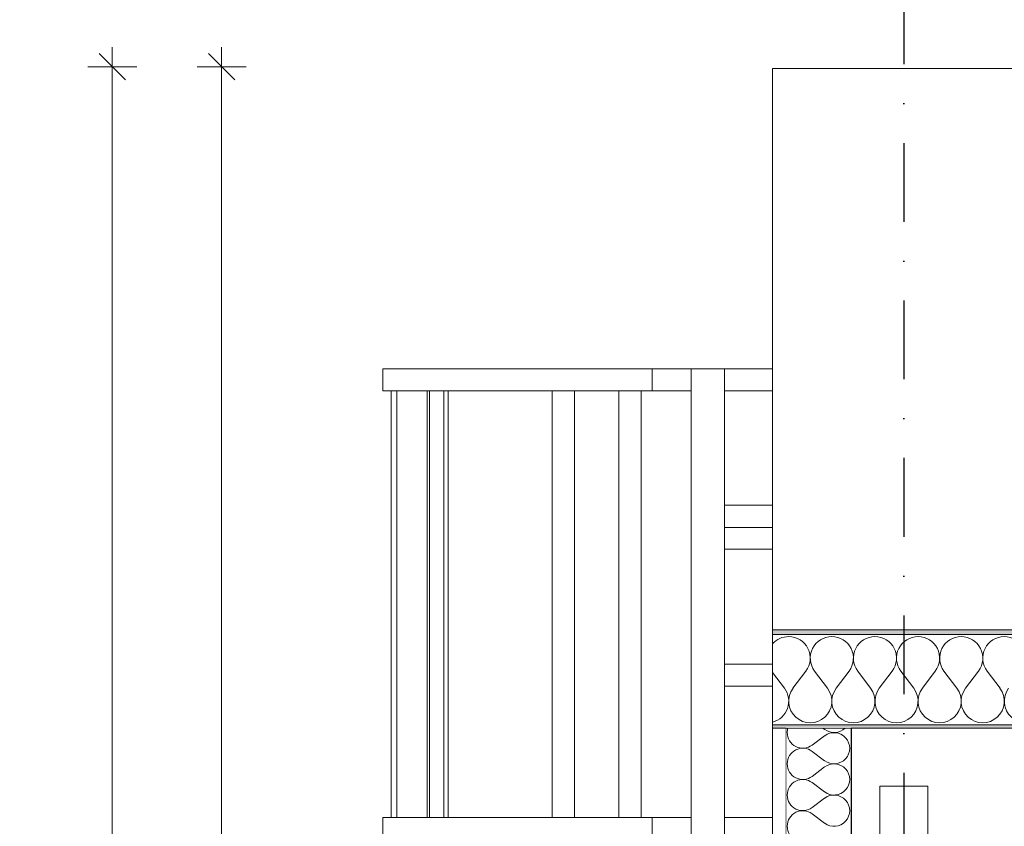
# Model space of a CAD drawing. Header units: millimetres. Extents: x -12989 to 402831, y -50461 to 30884.
# Tile 22 of 175: x 360325 to 362577, y -39603 to -37759. Entities that reach past the tile are written whole.
import ezdxf
from ezdxf.enums import TextEntityAlignment as Align

# ---------------------------------------------------------------- set-up
doc = ezdxf.new("R2010")
doc.units = ezdxf.units.MM
doc.header["$MEASUREMENT"] = 0
doc.linetypes.add('Kropki i Kreski', pattern=[360, 180, -90, 0, -90])
doc.linetypes.add('Wipeout_Contour', pattern=[1000, 0, -1000])
for name, color, linetype in [('AS_Belki.Import IFC', 7, 'Continuous'), ('Nowe_A__DACHY', 7, 'Continuous'), ('Nowe_A__SCIANY', 7, 'Continuous'), ('Nowe_A_WN_WYPOSAZENIE', 7, 'Continuous'), ('Nowe_A_WYM', 7, 'Continuous'), ('Nowe_Warstwa IFC.Import IFC', 7, 'Continuous')]:
    doc.layers.add(name, color=color, linetype=linetype)
for name, color, linetype, lineweight in [('AS_Belki.Import IFC_Nr_pióra__1', 7, 'Continuous', 13), ('AS_Belki.Import IFC_Nr_pióra__90', 7, 'Continuous', 13), ('Nowe_A__DACHY_Nr_pióra__52', 7, 'Continuous', 15), ('Nowe_A__DACHY_Nr_pióra__72', 7, 'Continuous', 13), ('Nowe_A__DACHY_Nr_pióra__92', 7, 'Continuous', 13), ('Nowe_A__SCIANY_Nr_pióra__27', 7, 'Continuous', 25), ('Nowe_A_WN_WYPOSAZENIE_Nr_pióra__4', 7, 'Continuous', 13), ('Nowe_A_WYM_Nr_pióra__1', 7, 'Continuous', 13), ('Nowe_A_WYM_Nr_pióra__45', 7, 'Continuous', 15), ('Nowe_A_WYM_Nr_pióra__85', 7, 'Continuous', 13), ('Nowe_Warstwa IFC.Import IFC_Nr_pióra__1', 7, 'Continuous', 13), ('Nowe_Warstwa IFC.Import IFC_Nr_pióra__25', 7, 'Continuous', 25)]:
    doc.layers.add(name, color=color, linetype=linetype, lineweight=lineweight)
for name, color, linetype, lineweight, true_color in [('Nowe_A__DACHY_Nr_pióra__162', 7, 'Continuous', 5, 0x6a6a6a), ('Nowe_A__DACHY_Nr_pióra__174', 7, 'Continuous', 5, 0x6a6a6a), ('Nowe_A__SCIANY_Nr_pióra__174', 7, 'Continuous', 5, 0x6a6a6a)]:
    doc.layers.add(name, color=color, linetype=linetype, lineweight=lineweight, true_color=true_color)
doc.styles.add('STYL_AUTOMATYCZNY_1', font='arial.ttf')
doc.styles.add('STYL_AUTOMATYCZNY_4', font='arial.ttf')
doc.dimstyles.new('STYL_AUTOMATYCZNY__2', dxfattribs={"dimtxt": 139.999998, "dimasz": 57, "dimexe": 0.18, "dimexo": 0.0625, "dimgap": 0, "dimtad": 1, "dimdec": 0, "dimlfac": 0.1, "dimzin": 0, "dimdsep": 46, "dimtxsty": 'STYL_AUTOMATYCZNY_4', "dimblk": 'ARROWHEAD_6', "dimblk1": 'ARROWHEAD_6', "dimblk2": 'ARROWHEAD_6', "dimcen": 0.09, "dimse1": 1, "dimse2": 1, "dimclrd": 7, "dimclre": 7, "dimclrt": 7, "dimadec": 0, "dimazin": 0, "dimtfac": 1, "dimtdec": 4, "dimtmove": 0, "dimatfit": 3, "dimfxl": 0, "dimtolj": 1, "dimtzin": 0, "dimarcsym": 0})

# ---------------------------------------------------------------- blocks, each defined once
blk = doc.blocks.new('*X12', base_point=(362576.7, -45960.6))
at = {"layer": 'Nowe_A__SCIANY_Nr_pióra__174', "color": 251, "linetype": 'Continuous', "lineweight": 5, "true_color": 0x6a6a6a}
for p, q in [((362166, -39396.3), (362137.5, -39417.7)), ((362166, -39382), (362161.9, -39378.9)), ((362166, -39453.4), (362137.5, -39432)), ((362166, -39467.7), (362137.5, -39489.2)), ((362166, -39524.9), (362137.5, -39503.4)), ((362166, -39539.2), (362137.5, -39560.6)), ((362166, -39596.3), (362137.5, -39574.9))]:
    blk.add_line(p, q, dxfattribs=at)
for centre, start, end in [((362116, -39389.2), 163.3332, 180), ((362116, -39389.2), 180, 306.8699), ((362187.5, -39353.4), 233.1301, 314.5046), ((362187.5, -39424.9), 233.1301, 126.8699), ((362116, -39460.6), 53.1301, 180), ((362116, -39460.6), 180, 306.8699), ((362187.5, -39496.3), 233.1301, 126.8699), ((362116, -39532), 53.1301, 180), ((362116, -39532), 180, 306.8699), ((362187.5, -39567.7), 233.1301, 126.8699), ((362116, -39603.4), 53.1301, 180), ((362116, -39603.4), 180, 306.8699)]:
    blk.add_arc(centre, 35.7, start, end, dxfattribs=at)
blk = doc.blocks.new('ElemPrzekroju_3_1', base_point=(362576.7, -45960.6))
at = {"color": 254, "linetype": 'Wipeout_Contour', "lineweight": 0, "ltscale": 15314298.64739969}
blk.add_wipeout([(362226.7, -39680.6), (362206.7, -39660.6), (362226.7, -39640.6), (362226.7, -39378.9), (362076.7, -39378.9), (362076.7, -39640.6), (362096.7, -39660.6), (362076.7, -39680.6), (362076.7, -40640.6), (362096.7, -40660.6), (362076.7, -40680.6), (362076.7, -41640.6), (362096.7, -41660.6), (362076.7, -41680.6), (362076.7, -42640.6), (362096.7, -42660.6), (362076.7, -42680.6), (362076.7, -43640.6), (362096.7, -43660.6), (362076.7, -43680.6), (362076.7, -44640.6), (362096.7, -44660.6), (362076.7, -44680.6), (362076.7, -45640.6), (362096.7, -45660.6), (362206.7, -45660.6), (362226.7, -45640.6), (362226.7, -44680.6), (362206.7, -44660.6), (362226.7, -44640.6), (362226.7, -43680.6), (362206.7, -43660.6), (362226.7, -43640.6), (362226.7, -42680.6), (362206.7, -42660.6), (362226.7, -42640.6), (362226.7, -41680.6), (362206.7, -41660.6), (362226.7, -41640.6), (362226.7, -40680.6), (362206.7, -40660.6), (362226.7, -40640.6)], dxfattribs=at).dxf.layer = 'Nowe_A__SCIANY'
at = {"layer": 'Nowe_A__SCIANY_Nr_pióra__27', "color": 7, "linetype": 'Continuous', "lineweight": 25}
for p, q in [((362076.7, -39378.9), (362076.7, -39640.6)), ((362226.7, -39378.9), (362076.7, -39378.9)), ((362226.7, -39378.9), (362226.7, -39640.6))]:
    blk.add_line(p, q, dxfattribs=at)
at = {"layer": 'Nowe_A__SCIANY', "lineweight": 0}
blk.add_blockref('*X12', (362576.7, -45960.6), dxfattribs=at)
blk = doc.blocks.new('ElemPrzekroju_10_1', base_point=(362576.7, -45960.6))
at = {"color": 254, "linetype": 'Wipeout_Contour', "lineweight": 0, "ltscale": 1455470.832458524}
blk.add_wipeout([(361771.9, -38557), (361771.9, -38607.8), (361860.8, -38607.8), (361860.8, -38557)], dxfattribs=at).dxf.layer = 'Nowe_A_WN_WYPOSAZENIE'
at = {"color": 254, "linetype": 'Wipeout_Contour', "lineweight": 0, "ltscale": 1456168.87688016}
blk.add_wipeout([(361937, -38557), (361937, -38607.8), (362046.7, -38607.8), (362046.7, -38557)], dxfattribs=at).dxf.layer = 'Nowe_A_WN_WYPOSAZENIE'
at = {"color": 254, "linetype": 'Wipeout_Contour', "lineweight": 0, "ltscale": 1453166.071169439}
blk.add_wipeout([(361175.1, -39583.1), (361187.8, -39583.1), (361187.8, -38607.8), (361175.1, -38607.8)], dxfattribs=at).dxf.layer = 'Nowe_A_WN_WYPOSAZENIE'
at = {"color": 254, "linetype": 'Wipeout_Contour', "lineweight": 0, "ltscale": 1453478.236031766}
blk.add_wipeout([(361257.2, -38607.8), (361257.2, -39583.1), (361262.7, -39583.1), (361262.7, -38607.8)], dxfattribs=at).dxf.layer = 'Nowe_A_WN_WYPOSAZENIE'
at = {"color": 254, "linetype": 'Wipeout_Contour', "lineweight": 0, "ltscale": 1454706.282795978}
blk.add_wipeout([(361594.1, -38607.8), (361543.3, -38607.8), (361543.3, -39583.1), (361594.1, -39583.1)], dxfattribs=at).dxf.layer = 'Nowe_A_WN_WYPOSAZENIE'
at = {"color": 254, "linetype": 'Wipeout_Contour', "lineweight": 0, "ltscale": 1455312.350955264}
blk.add_wipeout([(361695.7, -38607.8), (361695.7, -39583.1), (361746.5, -39583.1), (361746.5, -38607.8)], dxfattribs=at).dxf.layer = 'Nowe_A_WN_WYPOSAZENIE'
at = {"color": 254, "linetype": 'Wipeout_Contour', "lineweight": 0, "ltscale": 1820456.166310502}
blk.add_wipeout([(361937, -38920), (361937, -38970), (362046.7, -38970), (362046.7, -38926.5), (362046.7, -38920)], dxfattribs=at).dxf.layer = 'Nowe_A_WN_WYPOSAZENIE'
at = {"color": 254, "linetype": 'Wipeout_Contour', "lineweight": 0, "ltscale": 1456457.61737648}
blk.add_wipeout([(361937, -39283.1), (362046.7, -39283.1), (362046.7, -39232.3), (361937, -39232.3)], dxfattribs=at).dxf.layer = 'Nowe_A_WN_WYPOSAZENIE'
at = {"color": 254, "linetype": 'Wipeout_Contour', "lineweight": 0, "ltscale": 1455911.740880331}
blk.add_wipeout([(361771.9, -39583.1), (361771.9, -39633.9), (361860.8, -39633.9), (361860.8, -39583.1)], dxfattribs=at).dxf.layer = 'Nowe_A_WN_WYPOSAZENIE'
at = {"color": 254, "linetype": 'Wipeout_Contour', "lineweight": 0, "ltscale": 1456609.574095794}
blk.add_wipeout([(361937, -39583.1), (361937, -39633.9), (362046.7, -39633.9), (362046.7, -39583.1)], dxfattribs=at).dxf.layer = 'Nowe_A_WN_WYPOSAZENIE'
at = {"color": 254, "linetype": 'Wipeout_Contour', "lineweight": 0, "ltscale": 1454864.671160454}
blk.add_wipeout([(361771.9, -38607.8), (361771.9, -38557), (361556, -38557), (361556, -38607.8)], dxfattribs=at).dxf.layer = 'Nowe_A_WN_WYPOSAZENIE'
at = {"color": 254, "linetype": 'Wipeout_Contour', "lineweight": 0, "ltscale": 1453553.932263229}
blk.add_wipeout([(361295.3, -38607.8), (361262.7, -38607.8), (361262.7, -39583.1), (361295.3, -39583.1)], dxfattribs=at).dxf.layer = 'Nowe_A_WN_WYPOSAZENIE'
at = {"color": 254, "linetype": 'Wipeout_Contour', "lineweight": 0, "ltscale": 1456301.770522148}
blk.add_wipeout([(361937, -38920), (362046.7, -38920), (362046.7, -38869.2), (361937, -38869.2)], dxfattribs=at).dxf.layer = 'Nowe_A_WN_WYPOSAZENIE'
at = {"color": 254, "linetype": 'Wipeout_Contour', "lineweight": 0, "ltscale": 1455305.763261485}
blk.add_wipeout([(361771.9, -39633.9), (361771.9, -39583.1), (361556, -39583.1), (361556, -39633.9)], dxfattribs=at).dxf.layer = 'Nowe_A_WN_WYPOSAZENIE'
at = {"layer": 'Nowe_A_WN_WYPOSAZENIE_Nr_pióra__4', "color": 7, "linetype": 'Continuous', "lineweight": 13}
for p, q in [((361771.9, -38607.8), (361771.9, -38557)), ((361594.1, -39583.1), (361594.1, -38607.8)), ((361695.7, -39583.1), (361695.7, -38607.8)), ((361746.5, -39583.1), (361746.5, -38607.8)), ((361771.9, -39633.9), (361771.9, -39583.1))]:
    blk.add_line(p, q, dxfattribs=at)
at = {"color": 254, "linetype": 'Wipeout_Contour', "lineweight": 0, "ltscale": 1454130.889809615}
blk.add_wipeout([(361556, -38607.8), (361556, -38557), (361403, -38557), (361403, -38607.8)], dxfattribs=at).dxf.layer = 'Nowe_A_WN_WYPOSAZENIE'
at = {"color": 254, "linetype": 'Wipeout_Contour', "lineweight": 0, "ltscale": 1457480.100513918}
blk.add_wipeout([(361937, -45859), (361937, -38557), (361860.8, -38557), (361860.8, -45859)], dxfattribs=at).dxf.layer = 'Nowe_A_WN_WYPOSAZENIE'
at = {"color": 254, "linetype": 'Wipeout_Contour', "lineweight": 0, "ltscale": 1453638.204922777}
blk.add_wipeout([(361295.3, -38607.8), (361295.3, -39583.1), (361305, -39583.1), (361305, -38607.8)], dxfattribs=at).dxf.layer = 'Nowe_A_WN_WYPOSAZENIE'
at = {"color": 254, "linetype": 'Wipeout_Contour', "lineweight": 0, "ltscale": 1454572.204406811}
blk.add_wipeout([(361556, -39633.9), (361556, -39583.1), (361403, -39583.1), (361403, -39633.9)], dxfattribs=at).dxf.layer = 'Nowe_A_WN_WYPOSAZENIE'
at = {"layer": 'Nowe_A_WN_WYPOSAZENIE_Nr_pióra__4', "color": 7, "linetype": 'Continuous', "lineweight": 13}
for p, q in [((361771.9, -38557), (361556, -38557)), ((361860.8, -38557), (361771.9, -38557)), ((361937, -38557), (361860.8, -38557)), ((361860.8, -45859), (361860.8, -38557)), ((361937, -38607.8), (361937, -38557)), ((362046.7, -38557), (361937, -38557)), ((361543.3, -39583.1), (361543.3, -38607.8)), ((361771.9, -38607.8), (361556, -38607.8)), ((361860.8, -38607.8), (361771.9, -38607.8)), ((361937, -38869.2), (361937, -38607.8)), ((361937, -38607.8), (362046.7, -38607.8)), ((361937, -38920), (361937, -38869.2)), ((362046.7, -38869.2), (361937, -38869.2)), ((361937, -39232.3), (361937, -38920)), ((361937, -38920), (362046.7, -38920)), ((361937, -38970), (362046.7, -38970)), ((361937, -39283.1), (361937, -39232.3)), ((362046.7, -39232.3), (361937, -39232.3)), ((361937, -45859), (361937, -39283.1)), ((361937, -39283.1), (362046.7, -39283.1)), ((361771.9, -39583.1), (361556, -39583.1)), ((361860.8, -39583.1), (361771.9, -39583.1)), ((362046.7, -39583.1), (361937, -39583.1))]:
    blk.add_line(p, q, dxfattribs=at)
at = {"color": 254, "linetype": 'Wipeout_Contour', "lineweight": 0, "ltscale": 1453568.400473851}
blk.add_wipeout([(361273.2, -38557), (361273.2, -38607.8), (361403, -38607.8), (361403, -38557)], dxfattribs=at).dxf.layer = 'Nowe_A_WN_WYPOSAZENIE'
at = {"color": 254, "linetype": 'Wipeout_Contour', "lineweight": 0, "ltscale": 1454009.885789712}
blk.add_wipeout([(361273.2, -39583.1), (361273.2, -39633.9), (361403, -39633.9), (361403, -39583.1)], dxfattribs=at).dxf.layer = 'Nowe_A_WN_WYPOSAZENIE'
at = {"layer": 'Nowe_A_WN_WYPOSAZENIE_Nr_pióra__4', "color": 7, "linetype": 'Continuous', "lineweight": 13}
for p, q in [((361556, -38557), (361403, -38557)), ((361295.3, -39583.1), (361295.3, -38607.8)), ((361305, -39583.1), (361305, -38607.8)), ((361556, -38607.8), (361403, -38607.8)), ((361556, -39583.1), (361403, -39583.1))]:
    blk.add_line(p, q, dxfattribs=at)
at = {"color": 254, "linetype": 'Wipeout_Contour', "lineweight": 0, "ltscale": 1453137.891376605}
blk.add_wipeout([(361186.5, -38557), (361186.5, -38607.8), (361273.2, -38607.8), (361273.2, -38557)], dxfattribs=at).dxf.layer = 'Nowe_A_WN_WYPOSAZENIE'
at = {"color": 254, "linetype": 'Wipeout_Contour', "lineweight": 0, "ltscale": 1453579.507439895}
blk.add_wipeout([(361186.5, -39583.1), (361186.5, -39633.9), (361273.2, -39633.9), (361273.2, -39583.1)], dxfattribs=at).dxf.layer = 'Nowe_A_WN_WYPOSAZENIE'
at = {"layer": 'Nowe_A_WN_WYPOSAZENIE_Nr_pióra__4', "color": 7, "linetype": 'Continuous', "lineweight": 13}
for p, q in [((361403, -38557), (361273.2, -38557)), ((361257.2, -39583.1), (361257.2, -38607.8)), ((361262.7, -39583.1), (361262.7, -38607.8)), ((361403, -38607.8), (361273.2, -38607.8)), ((361403, -39583.1), (361273.2, -39583.1))]:
    blk.add_line(p, q, dxfattribs=at)
at = {"color": 254, "linetype": 'Wipeout_Contour', "lineweight": 0, "ltscale": 1452904.902105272}
blk.add_wipeout([(361186.5, -38607.8), (361186.5, -38557), (361156, -38557), (361156, -38607.8)], dxfattribs=at).dxf.layer = 'Nowe_A_WN_WYPOSAZENIE'
at = {"color": 254, "linetype": 'Wipeout_Contour', "lineweight": 0, "ltscale": 1453346.588959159}
blk.add_wipeout([(361186.5, -39633.9), (361186.5, -39583.1), (361156, -39583.1), (361156, -39633.9)], dxfattribs=at).dxf.layer = 'Nowe_A_WN_WYPOSAZENIE'
at = {"layer": 'Nowe_A_WN_WYPOSAZENIE_Nr_pióra__4', "color": 7, "linetype": 'Continuous', "lineweight": 13}
for p, q in [((361186.5, -38557), (361156, -38557)), ((361156, -38607.8), (361156, -38557)), ((361273.2, -38557), (361186.5, -38557)), ((361186.5, -38607.8), (361156, -38607.8)), ((361175.1, -39583.1), (361175.1, -38607.8)), ((361273.2, -38607.8), (361186.5, -38607.8)), ((361187.8, -39583.1), (361187.8, -38607.8)), ((361186.5, -39583.1), (361156, -39583.1)), ((361156, -39633.9), (361156, -39583.1)), ((361273.2, -39583.1), (361186.5, -39583.1))]:
    blk.add_line(p, q, dxfattribs=at)
blk = doc.blocks.new('ElemPrzekroju_173_1', base_point=(362576.7, -45960.6))
at = {"color": 254, "linetype": 'Wipeout_Contour', "lineweight": 0, "ltscale": 2549695.126666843}
blk.add_wipeout([(362046.7, -40113), (362076.7, -40113), (362076.7, -39680.6), (362096.7, -39660.6), (362076.7, -39640.6), (362076.7, -39378.9), (362046.7, -39378.9)], dxfattribs=at).dxf.layer = 'Nowe_A__DACHY'
at = {"layer": 'Nowe_A__DACHY_Nr_pióra__92', "color": 7, "linetype": 'Continuous', "lineweight": 13}
blk.add_line((362046.7, -39378.9), (362046.7, -40113), dxfattribs=at)
blk = doc.blocks.new('*X188', base_point=(362576.7, -45960.6))
at = {"layer": 'Nowe_A__DACHY_Nr_pióra__174', "color": 251, "linetype": 'Continuous', "lineweight": 5, "true_color": 0x6a6a6a}
for p, q in [((362073.9, -39287.9), (362046.7, -39251.7)), ((362093.6, -39287.9), (362123.2, -39248.4)), ((362172.5, -39287.9), (362142.9, -39248.4)), ((362192.2, -39287.9), (362221.8, -39248.4)), ((362271.1, -39287.9), (362241.5, -39248.4)), ((362290.8, -39287.9), (362320.4, -39248.4)), ((362369.7, -39287.9), (362340.1, -39248.4)), ((362389.4, -39287.9), (362419, -39248.4)), ((362468.3, -39287.9), (362438.7, -39248.4)), ((362488, -39287.9), (362517.6, -39248.4)), ((362566.9, -39287.9), (362537.3, -39248.4))]:
    blk.add_line(p, q, dxfattribs=at)
for centre, start, end in [((362083.8, -39218.8), 90, 138.6558), ((362083.8, -39218.8), 323.1301, 90), ((362182.4, -39218.8), 90, 216.8699), ((362182.4, -39218.8), 323.1301, 90), ((362281, -39218.8), 90, 216.8699), ((362281, -39218.8), 323.1301, 90), ((362379.6, -39218.8), 90, 216.8699), ((362379.6, -39218.8), 323.1301, 90), ((362478.2, -39218.8), 90, 216.8699), ((362478.2, -39218.8), 323.1301, 90), ((362576.7, -39218.8), 90, 216.8699), ((362576.7, -39218.8), 323.1301, 90), ((362034.5, -39317.4), 284.4329, 36.8699), ((362133.1, -39317.4), 143.1301, 36.8699), ((362231.7, -39317.4), 143.1301, 36.8699), ((362330.3, -39317.4), 143.1301, 36.8699), ((362428.9, -39317.4), 143.1301, 36.8699), ((362527.4, -39317.4), 143.1301, 36.8699), ((362626, -39317.4), 143.1301, 36.8699)]:
    blk.add_arc(centre, 49.3, start, end, dxfattribs=at)
blk = doc.blocks.new('*X189', base_point=(362576.7, -45960.6))
at = {"layer": 'Nowe_A__DACHY_Nr_pióra__162', "linetype": 'Continuous', "lineweight": 5, "true_color": 0x6a6a6a}
blk.add_hatch(color=251, dxfattribs=at).paths.add_polyline_path([(399106.7, -39371.7), (362046.7, -39371.7), (362046.7, -39378.9), (399106.7, -39378.9)])
blk = doc.blocks.new('ElemPrzekroju_174_1', base_point=(362576.7, -45960.6))
at = {"color": 254, "linetype": 'Wipeout_Contour', "lineweight": 0, "ltscale": 1530102.063931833}
blk.add_wipeout([(362046.7, -37870.7), (362046.7, -39154.3), (399106.7, -39154.3), (399106.7, -37870.7)], dxfattribs=at).dxf.layer = 'Nowe_A__DACHY'
at = {"layer": 'Nowe_A__DACHY_Nr_pióra__162', "linetype": 'Continuous', "lineweight": 0, "true_color": 0x353535}
blk.add_hatch(color=250, dxfattribs=at).paths.add_polyline_path([(362046.7, -39154.3), (362046.7, -39164.6), (399106.7, -39164.6), (399106.7, -39154.3)])
at = {"layer": 'Nowe_A__DACHY_Nr_pióra__92', "color": 7, "linetype": 'Continuous', "lineweight": 13}
blk.add_line((399106.7, -37870.7), (362046.7, -37870.7), dxfattribs=at)
at = {"color": 254, "linetype": 'Wipeout_Contour', "lineweight": 0, "ltscale": 1530407.977953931}
blk.add_wipeout([(399106.7, -39164.6), (362046.7, -39164.6), (362046.7, -39371.7), (399106.7, -39371.7)], dxfattribs=at).dxf.layer = 'Nowe_A__DACHY'
at = {"layer": 'Nowe_A__DACHY_Nr_pióra__52', "color": 7, "linetype": 'Continuous', "lineweight": 15}
for p, q in [((399106.7, -39154.3), (362046.7, -39154.3)), ((399106.7, -39164.6), (362046.7, -39164.6))]:
    blk.add_line(p, q, dxfattribs=at)
at = {"layer": 'Nowe_A__DACHY_Nr_pióra__92', "color": 7, "linetype": 'Continuous', "lineweight": 13}
blk.add_line((362046.7, -37870.7), (362046.7, -39154.3), dxfattribs=at)
at = {"layer": 'Nowe_A__DACHY', "lineweight": 0}
blk.add_blockref('*X188', (362576.7, -45960.6), dxfattribs=at)
at = {"color": 254, "linetype": 'Wipeout_Contour', "lineweight": 0, "ltscale": 1530452.073854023}
blk.add_wipeout([(399106.7, -39371.7), (362046.7, -39371.7), (362046.7, -39378.9), (399106.7, -39378.9)], dxfattribs=at).dxf.layer = 'Nowe_A__DACHY'
at = {"layer": 'Nowe_A__DACHY_Nr_pióra__52', "color": 7, "linetype": 'Continuous', "lineweight": 15}
blk.add_line((399106.7, -39371.7), (362046.7, -39371.7), dxfattribs=at)
at = {"layer": 'Nowe_A__DACHY_Nr_pióra__52', "color": 7, "linetype": 'Continuous', "lineweight": 15, "flags": 128}
blk.add_lwpolyline([(362046.7, -39154.3), (362046.7, -39164.6), (362046.7, -39371.7), (362046.7, -39378.9)], dxfattribs=at)
at = {"layer": 'Nowe_A__DACHY_Nr_pióra__72', "color": 7, "linetype": 'Continuous', "lineweight": 13}
for p, q in [((362076.7, -39378.9), (362046.7, -39378.9)), ((366242.5, -39378.9), (362226.7, -39378.9))]:
    blk.add_line(p, q, dxfattribs=at)
at = {"layer": 'Nowe_A__DACHY', "lineweight": 0}
blk.add_blockref('*X189', (362576.7, -45960.6), dxfattribs=at)
blk = doc.blocks.new('ElemPrzekroju_176_1', base_point=(362576.7, -45960.6))
at = {"color": 254, "linetype": 'Wipeout_Contour', "lineweight": 0, "ltscale": 1458005.541338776}
blk.add_wipeout([(362402.1, -39629.8), (362402.1, -39511.7), (362292.1, -39511.7), (362292.1, -39629.8)], dxfattribs=at).dxf.layer = 'AS_Belki.Import IFC'
at = {"color": 254, "linetype": 'Wipeout_Contour', "lineweight": 0, "ltscale": 1458215.774995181}
blk.add_wipeout([(362402.1, -39848), (362402.1, -39730), (362350, -39730), (362350, -39848)], dxfattribs=at).dxf.layer = 'AS_Belki.Import IFC'
at = {"layer": 'AS_Belki.Import IFC_Nr_pióra__1', "color": 7, "linetype": 'Continuous', "lineweight": 13}
for p, q in [((362292.1, -39629.8), (362292.1, -39639.3)), ((362402.1, -39629.8), (362292.1, -39629.8)), ((362344.1, -39639.3), (362292.1, -39639.3)), ((362402.1, -39639.3), (362350, -39639.3)), ((362402.1, -39629.8), (362402.1, -39639.3)), ((362402.1, -39848), (362402.1, -39857.5))]:
    blk.add_line(p, q, dxfattribs=at)
at = {"layer": 'AS_Belki.Import IFC_Nr_pióra__90', "color": 7, "linetype": 'Continuous', "lineweight": 13}
for p, q in [((362402.1, -39511.7), (362292.1, -39511.7)), ((362292.1, -39629.8), (362292.1, -39511.7)), ((362402.1, -39629.8), (362402.1, -39511.7)), ((362402.1, -39848), (362402.1, -39730))]:
    blk.add_line(p, q, dxfattribs=at)
at = {"color": 254, "linetype": 'Wipeout_Contour', "lineweight": 0, "ltscale": 1457985.360010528}
blk.add_wipeout([(362344.1, -39848), (362344.1, -39730), (362292.1, -39730), (362292.1, -39848)], dxfattribs=at).dxf.layer = 'AS_Belki.Import IFC'
at = {"layer": 'AS_Belki.Import IFC', "linetype": 'Continuous', "lineweight": 0, "true_color": 0x000000}
blk.add_hatch(color=18, dxfattribs=at).paths.add_polyline_path([(362402.1, -39629.8), (362292.1, -39629.8), (362292.1, -39639.3), (362344.1, -39639.3), (362344.1, -39848), (362292.1, -39848), (362292.1, -39857.5), (362402.1, -39857.5), (362402.1, -39848), (362350, -39848), (362350, -39639.3), (362402.1, -39639.3)])
at = {"layer": 'AS_Belki.Import IFC_Nr_pióra__1', "color": 7, "linetype": 'Continuous', "lineweight": 13}
for p, q in [((362344.1, -39639.3), (362344.1, -39848)), ((362350, -39639.3), (362350, -39848)), ((362292.1, -39848), (362292.1, -39857.5)), ((362344.1, -39848), (362292.1, -39848)), ((362402.1, -39857.5), (362292.1, -39857.5)), ((362402.1, -39848), (362350, -39848))]:
    blk.add_line(p, q, dxfattribs=at)
at = {"layer": 'AS_Belki.Import IFC_Nr_pióra__90', "color": 7, "linetype": 'Continuous', "lineweight": 13}
for p, q in [((362344.1, -39730), (362292.1, -39730)), ((362292.1, -39848), (362292.1, -39730)), ((362402.1, -39730), (362350, -39730))]:
    blk.add_line(p, q, dxfattribs=at)
blk = doc.blocks.new('Standardowy znacznik osi[4]_1', base_point=(362347.1, -35960.6))
at = {"layer": 'Nowe_Warstwa IFC.Import IFC_Nr_pióra__25', "color": 7, "linetype": 'Kropki i Kreski', "lineweight": 25}
blk.add_line((362347.1, -36960.6), (362347.1, -48960.6), dxfattribs=at)
at = {"layer": 'Nowe_Warstwa IFC.Import IFC_Nr_pióra__1', "color": 7, "lineweight": 13, "style": 'STYL_AUTOMATYCZNY_1'}
for tag, p in [('AC_MarkerText_1_0', (362347.1, -35623.1)), ('AC_MarkerText_1_1', (362347.1, -50123.1))]:
    blk.add_attdef(tag, text='', height=175, rotation=360, dxfattribs=at).set_placement(p, align=Align.TOP_CENTER)
blk = doc.blocks.new('*D359', base_point=(362576.7, -45960.6))
at = {"layer": 'Nowe_A_WYM_Nr_pióra__45', "color": 7, "linetype": 'Continuous', "lineweight": 15}
for p, q in [((360757.2, -45630.6), (360817.2, -45690.6)), ((360757.2, -45950.6), (360817.2, -46010.6))]:
    blk.add_line(p, q, dxfattribs=at)
at = {"layer": 'Nowe_A_WYM_Nr_pióra__85', "color": 7, "linetype": 'Continuous', "lineweight": 13}
for p, q in [((360787.2, -45660.6), (360787.2, -37866.4)), ((360843.5, -45660.6), (360731, -45660.6)), ((360787.2, -45980.6), (360787.2, -45660.6)), ((360843.5, -45980.6), (360731, -45980.6)), ((360787.2, -46025.6), (360787.2, -45980.6))]:
    blk.add_line(p, q, dxfattribs=at)
at = {"layer": 'Nowe_A_WYM_Nr_pióra__1', "color": 7, "lineweight": 13, "insert": (360759.2, -45927.4), "char_height": 140, "attachment_point": 7, "rotation": 90, "style": 'STYL_AUTOMATYCZNY_4'}
blk.add_mtext('\\A1;{\\pql;\\fArial|b0|i0|c238|p0;\\W1.000000;32}', dxfattribs=at)
blk = doc.blocks.new('ARROWHEAD_6')
at = {"color": 0, "linetype": 'Continuous', "lineweight": 0}
for p, q in [((-0.5, -0.5), (0.5, 0.5)), ((0, 0), (-1, 0))]:
    blk.add_line(p, q, dxfattribs=at)
blk = doc.blocks.new('*D360', base_point=(362576.7, -45960.6))
at = {"layer": 'Nowe_A_WYM_Nr_pióra__45', "color": 7, "linetype": 'Continuous', "lineweight": 15}
for p, q in [((360817.2, -37896.4), (360757.2, -37836.4)), ((360757.2, -45630.6), (360817.2, -45690.6))]:
    blk.add_line(p, q, dxfattribs=at)
at = {"layer": 'Nowe_A_WYM_Nr_pióra__85', "color": 7, "linetype": 'Continuous', "lineweight": 13}
for p, q in [((360787.2, -37866.4), (360787.2, -37821.4)), ((360843.5, -37866.4), (360731, -37866.4)), ((360787.2, -45660.6), (360787.2, -37866.4))]:
    blk.add_line(p, q, dxfattribs=at)
at = {"layer": 'Nowe_A_WYM_Nr_pióra__1', "color": 7, "lineweight": 13, "insert": (360759.2, -41923.7), "char_height": 140, "attachment_point": 7, "rotation": 90, "style": 'STYL_AUTOMATYCZNY_4'}
blk.add_mtext('\\A1;{\\pql;\\fArial|b0|i0|c238|p0;\\W1.000000;779}', dxfattribs=at)
blk = doc.blocks.new('*D364', base_point=(362576.7, -45960.6))
at = {"layer": 'Nowe_A_WYM_Nr_pióra__45', "color": 7, "linetype": 'Continuous', "lineweight": 15}
for p, q in [((360567.2, -37896.4), (360507.2, -37836.4)), ((360507.2, -45950.6), (360567.2, -46010.6))]:
    blk.add_line(p, q, dxfattribs=at)
at = {"layer": 'Nowe_A_WYM_Nr_pióra__85', "color": 7, "linetype": 'Continuous', "lineweight": 13}
for p, q in [((360537.2, -37866.4), (360537.2, -37821.4)), ((360593.5, -37866.4), (360481, -37866.4)), ((360537.2, -45980.6), (360537.2, -37866.4)), ((360593.5, -45980.6), (360481, -45980.6)), ((360537.2, -46025.6), (360537.2, -45980.6))]:
    blk.add_line(p, q, dxfattribs=at)
at = {"layer": 'Nowe_A_WYM_Nr_pióra__1', "color": 7, "lineweight": 13, "insert": (360509.2, -42076.6), "char_height": 140, "attachment_point": 7, "rotation": 90, "style": 'STYL_AUTOMATYCZNY_4'}
blk.add_mtext('\\A1;{\\pql;\\fArial|b0|i0|c238|p0;\\W1.000000;811}', dxfattribs=at)

msp = doc.modelspace()

# ---------------------------------------------------------------- block references
at = {"layer": 'Nowe_A__SCIANY', "lineweight": 0}
msp.add_blockref('ElemPrzekroju_3_1', (362576.7, -45960.6), dxfattribs=at)

# ---------------------------------------------------------------- next in the draw order: block references
at = {"layer": 'Nowe_A_WN_WYPOSAZENIE', "lineweight": 0}
msp.add_blockref('ElemPrzekroju_10_1', (362576.7, -45960.6), dxfattribs=at)

# ---------------------------------------------------------------- next in the draw order: block references
at = {"layer": 'Nowe_A__DACHY', "lineweight": 0}
msp.add_blockref('ElemPrzekroju_173_1', (362576.7, -45960.6), dxfattribs=at)

# ---------------------------------------------------------------- next in the draw order: block references
at = {"layer": 'AS_Belki.Import IFC', "lineweight": 0}
msp.add_blockref('ElemPrzekroju_176_1', (362576.7, -45960.6), dxfattribs=at)
at = {"layer": 'Nowe_A__DACHY', "lineweight": 0}
msp.add_blockref('ElemPrzekroju_174_1', (362576.7, -45960.6), dxfattribs=at)

# ---------------------------------------------------------------- next in the draw order: block references
at = {"layer": 'Nowe_Warstwa IFC.Import IFC', "color": 7, "linetype": 'Continuous', "lineweight": 13}
msp.add_blockref('Standardowy znacznik osi[4]_1', (362347.1, -35960.6), dxfattribs=at)

# ---------------------------------------------------------------- next in the draw order: dimensions: what is measured, and where the dimension line sits
at = {"layer": 'Nowe_A_WYM', "color": 7, "linetype": 'Continuous', "lineweight": 13}
for base, p1, p2, picture, middle in [((360537.2, -37866.4), (362126.7, -45980.6), (362076.7, -37866.4), '*D364', (360439.2, -41916.7)), ((360787.2, -37866.4), (362076.7, -45660.6), (362076.7, -37866.4), '*D360', (360689.2, -41763.9)), ((360787.2, -45660.6), (362126.7, -45980.6), (362076.7, -45660.6), '*D359', (360689.2, -45820.8))]:
    dim = msp.add_linear_dim(base=base, p1=p1, p2=p2, angle=90, dimstyle='STYL_AUTOMATYCZNY__2', dxfattribs=at)
    dim.commit()
    dim.dimension.update_dxf_attribs({"geometry": picture, "text_midpoint": middle, "dimtype": 160, "text_rotation": 90})

doc.saveas('drawing.dxf')
